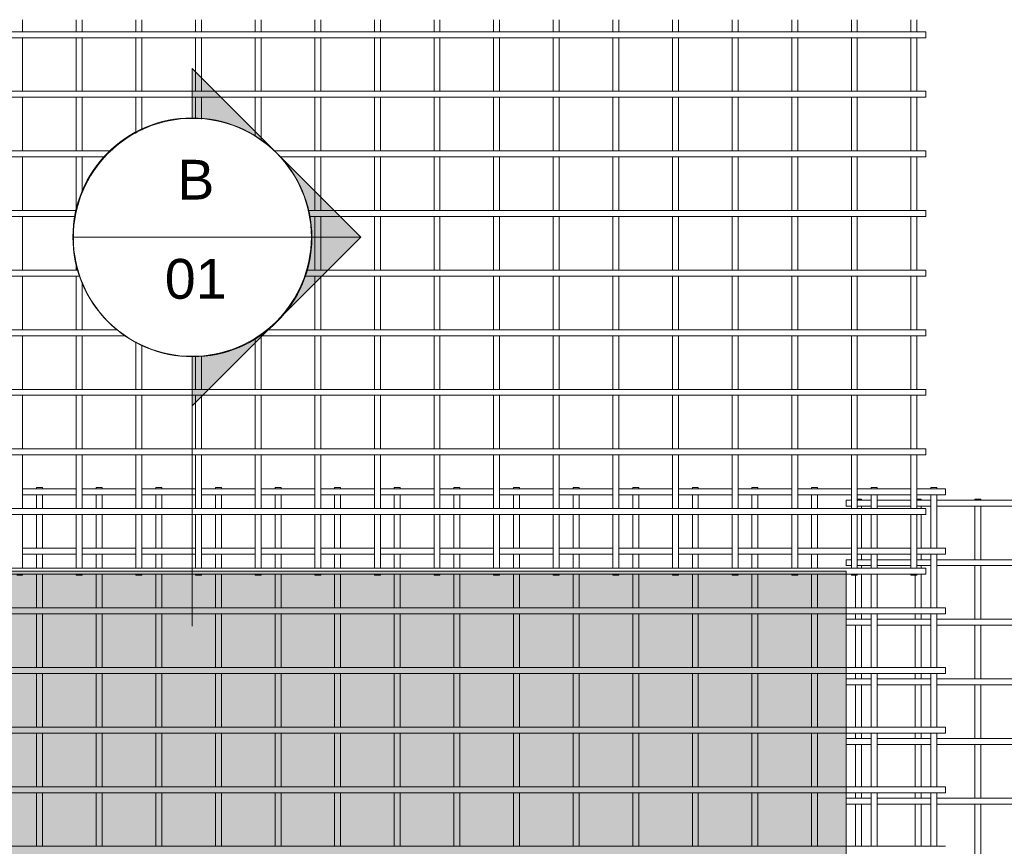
# Model space of a CAD drawing. Header units: millimetres. Extents: x -1089 to 8233, y -667 to 3349.
# Tile 4 of 5: x 3207 to 5684, y 1269 to 3349. Entities that reach past the tile are written whole.
import ezdxf

# ---------------------------------------------------------------- set-up
doc = ezdxf.new("R2010")
doc.units = ezdxf.units.MM
for name, color, linetype, lineweight in [('A-DETL-GENF', 92, 'Continuous', 18), ('A-DETL-THIN', 151, 'Continuous', 18), ('A-GENM', 13, 'Continuous', 18), ('G-ANNO-SYMB', 111, 'Continuous', 9)]:
    doc.layers.add(name, color=color, linetype=linetype, lineweight=lineweight)
doc.styles.add('Arial', font='arial.ttf', dxfattribs={"height": 100})

# ---------------------------------------------------------------- blocks, each defined once
blk = doc.blocks.new('United Steel 661 Large Mesh - United Steel 661 Large Mesh-275914-Level 1')
at = {"layer": 'A-GENM'}
for p, q in [((-2287.1, 0), (-2287.1, -2.8)), ((-2272.1, 0), (-2287.1, 0)), ((-2272.1, -2.8), (-2272.1, 0)), ((-2137.1, 0), (-2137.1, -2.8)), ((-2122.1, 0), (-2137.1, 0)), ((-2122.1, -2.8), (-2122.1, 0)), ((-1987.1, 0), (-1987.1, -2.8)), ((-1972.1, 0), (-1987.1, 0)), ((-1972.1, -2.8), (-1972.1, 0)), ((-1837.1, 0), (-1837.1, -2.8)), ((-1822.1, 0), (-1837.1, 0)), ((-1822.1, -2.8), (-1822.1, 0)), ((-1687.1, 0), (-1687.1, -2.8)), ((-1672.1, 0), (-1687.1, 0)), ((-1672.1, -2.8), (-1672.1, 0)), ((-1537.2, 0), (-1537.2, -2.8)), ((-1522.2, 0), (-1537.2, 0)), ((-1522.2, -2.8), (-1522.2, 0)), ((-1387.2, 0), (-1387.2, -2.8)), ((-1372.2, 0), (-1387.2, 0)), ((-1372.2, -2.8), (-1372.2, 0)), ((-1237.2, 0), (-1237.2, -2.8)), ((-1222.2, 0), (-1237.2, 0)), ((-1222.2, -2.8), (-1222.2, 0)), ((-1087.2, 0), (-1087.2, -2.8)), ((-1072.2, 0), (-1087.2, 0)), ((-1072.2, -2.8), (-1072.2, 0)), ((-937.2, 0), (-937.2, -2.8)), ((-922.2, 0), (-937.2, 0)), ((-922.2, -2.8), (-922.2, 0)), ((-787.3, 0), (-787.3, -2.8)), ((-772.3, 0), (-787.3, 0)), ((-772.3, -2.8), (-772.3, 0)), ((-637.3, 0), (-637.3, -2.8)), ((-622.3, 0), (-637.3, 0)), ((-622.3, -2.8), (-622.3, 0)), ((-487.3, 0), (-487.3, -2.8)), ((-472.3, 0), (-487.3, 0)), ((-472.3, -2.8), (-472.3, 0)), ((-337.3, 0), (-337.3, -2.8)), ((-322.3, 0), (-337.3, 0)), ((-322.3, -2.8), (-322.3, 0)), ((-187.3, 0), (-187.3, -2.8)), ((-172.3, 0), (-187.3, 0)), ((-172.3, -2.8), (-172.3, 0)), ((-37.3, 0), (-37.3, -2.8)), ((-22.3, 0), (-37.3, 0)), ((-22.3, -2.8), (-22.3, 0)), ((-2187.1, -2.8), (-2322.1, -2.8)), ((-2322.1, -17.8), (-2187.1, -17.8)), ((-2287.1, -17.8), (-2287.1, -52.6)), ((-2272.1, -52.6), (-2272.1, -17.8)), ((-2037.1, -2.8), (-2172.1, -2.8)), ((-2172.1, -17.8), (-2037.1, -17.8)), ((-2137.1, -17.8), (-2137.1, -52.6)), ((-2122.1, -52.6), (-2122.1, -17.8)), ((-1887.1, -2.8), (-2022.1, -2.8)), ((-2022.1, -17.8), (-1887.1, -17.8)), ((-1987.1, -17.8), (-1987.1, -52.6)), ((-1972.1, -52.6), (-1972.1, -17.8)), ((-1737.1, -2.8), (-1872.1, -2.8)), ((-1872.1, -17.8), (-1737.1, -17.8)), ((-1837.1, -17.8), (-1837.1, -52.6)), ((-1822.1, -52.6), (-1822.1, -17.8)), ((-1587.2, -2.8), (-1722.1, -2.8)), ((-1722.1, -17.8), (-1587.2, -17.8)), ((-1687.1, -17.8), (-1687.1, -52.6)), ((-1672.1, -52.6), (-1672.1, -17.8)), ((-1437.2, -2.8), (-1572.2, -2.8)), ((-1572.2, -17.8), (-1437.2, -17.8)), ((-1537.2, -17.8), (-1537.2, -52.6)), ((-1522.2, -52.6), (-1522.2, -17.8)), ((-1287.2, -2.8), (-1422.2, -2.8)), ((-1422.2, -17.8), (-1287.2, -17.8)), ((-1387.2, -17.8), (-1387.2, -52.6)), ((-1372.2, -52.6), (-1372.2, -17.8)), ((-1137.2, -2.8), (-1272.2, -2.8)), ((-1272.2, -17.8), (-1137.2, -17.8)), ((-1237.2, -17.8), (-1237.2, -52.6)), ((-1222.2, -52.6), (-1222.2, -17.8)), ((-987.2, -2.8), (-1122.2, -2.8)), ((-1122.2, -17.8), (-987.2, -17.8)), ((-1087.2, -17.8), (-1087.2, -52.6)), ((-1072.2, -52.6), (-1072.2, -17.8)), ((-837.3, -2.8), (-972.2, -2.8)), ((-972.2, -17.8), (-837.3, -17.8)), ((-937.2, -17.8), (-937.2, -52.6)), ((-922.2, -52.6), (-922.2, -17.8)), ((-687.3, -2.8), (-822.3, -2.8)), ((-822.3, -17.8), (-687.3, -17.8)), ((-787.3, -17.8), (-787.3, -52.6)), ((-772.3, -52.6), (-772.3, -17.8)), ((-537.3, -2.8), (-672.3, -2.8)), ((-672.3, -17.8), (-537.3, -17.8)), ((-637.3, -17.8), (-637.3, -52.6)), ((-622.3, -52.6), (-622.3, -17.8)), ((-387.3, -2.8), (-522.3, -2.8)), ((-522.3, -17.8), (-387.3, -17.8)), ((-487.3, -17.8), (-487.3, -52.6)), ((-472.3, -52.6), (-472.3, -17.8)), ((-237.3, -2.8), (-372.3, -2.8)), ((-372.3, -17.8), (-237.3, -17.8)), ((-337.3, -17.8), (-337.3, -52.6)), ((-322.3, -52.6), (-322.3, -17.8)), ((-87.3, -2.8), (-222.3, -2.8)), ((-222.3, -17.8), (-87.3, -17.8)), ((-187.3, -17.8), (-187.3, -52.6)), ((-172.3, -52.6), (-172.3, -17.8)), ((0, -2.8), (-72.3, -2.8)), ((-72.3, -17.8), (0, -17.8)), ((-37.3, -17.8), (-37.3, -152.7)), ((-22.3, -152.7), (-22.3, -17.8)), ((0, -17.8), (0, -2.8)), ((-2287.1, -67.6), (-2287.1, -152.7)), ((-2272.1, -152.7), (-2272.1, -67.6)), ((-2137.1, -67.6), (-2137.1, -152.7)), ((-2122.1, -152.7), (-2122.1, -67.6)), ((-1987.1, -67.6), (-1987.1, -152.7)), ((-1972.1, -152.7), (-1972.1, -67.6)), ((-1837.1, -67.6), (-1837.1, -152.7)), ((-1822.1, -152.7), (-1822.1, -67.6)), ((-1687.1, -67.6), (-1687.1, -152.7)), ((-1672.1, -152.7), (-1672.1, -67.6)), ((-1537.2, -67.6), (-1537.2, -152.7)), ((-1522.2, -152.7), (-1522.2, -67.6)), ((-1387.2, -67.6), (-1387.2, -152.7)), ((-1372.2, -152.7), (-1372.2, -67.6)), ((-1237.2, -67.6), (-1237.2, -152.7)), ((-1222.2, -152.7), (-1222.2, -67.6)), ((-1087.2, -67.6), (-1087.2, -152.7)), ((-1072.2, -152.7), (-1072.2, -67.6)), ((-937.2, -67.6), (-937.2, -152.7)), ((-922.2, -152.7), (-922.2, -67.6)), ((-787.3, -67.6), (-787.3, -152.7)), ((-772.3, -152.7), (-772.3, -67.6)), ((-637.3, -67.6), (-637.3, -152.7)), ((-622.3, -152.7), (-622.3, -67.6)), ((-487.3, -67.6), (-487.3, -152.7)), ((-472.3, -152.7), (-472.3, -67.6)), ((-337.3, -67.6), (-337.3, -152.7)), ((-322.3, -152.7), (-322.3, -67.6)), ((-187.3, -67.6), (-187.3, -152.7)), ((-172.3, -152.7), (-172.3, -67.6)), ((-2187.1, -152.7), (-2322.1, -152.7)), ((-2322.1, -167.7), (-2187.1, -167.7)), ((-2287.1, -167.7), (-2287.1, -202.6)), ((-2272.1, -202.6), (-2272.1, -167.7)), ((-2037.1, -152.7), (-2172.1, -152.7)), ((-2172.1, -167.7), (-2037.1, -167.7)), ((-2137.1, -167.7), (-2137.1, -202.6)), ((-2122.1, -202.6), (-2122.1, -167.7)), ((-1887.1, -152.7), (-2022.1, -152.7)), ((-2022.1, -167.7), (-1887.1, -167.7)), ((-1987.1, -167.7), (-1987.1, -202.6)), ((-1972.1, -202.6), (-1972.1, -167.7)), ((-1737.1, -152.7), (-1872.1, -152.7)), ((-1872.1, -167.7), (-1737.1, -167.7)), ((-1837.1, -167.7), (-1837.1, -202.6)), ((-1822.1, -202.6), (-1822.1, -167.7)), ((-1587.2, -152.7), (-1722.1, -152.7)), ((-1722.1, -167.7), (-1587.2, -167.7)), ((-1687.1, -167.7), (-1687.1, -202.6)), ((-1672.1, -202.6), (-1672.1, -167.7)), ((-1437.2, -152.7), (-1572.2, -152.7)), ((-1572.2, -167.7), (-1437.2, -167.7)), ((-1537.2, -167.7), (-1537.2, -202.6)), ((-1522.2, -202.6), (-1522.2, -167.7)), ((-1287.2, -152.7), (-1422.2, -152.7)), ((-1422.2, -167.7), (-1287.2, -167.7)), ((-1387.2, -167.7), (-1387.2, -202.6)), ((-1372.2, -202.6), (-1372.2, -167.7)), ((-1137.2, -152.7), (-1272.2, -152.7)), ((-1272.2, -167.7), (-1137.2, -167.7)), ((-1237.2, -167.7), (-1237.2, -202.6)), ((-1222.2, -202.6), (-1222.2, -167.7)), ((-987.2, -152.7), (-1122.2, -152.7)), ((-1122.2, -167.7), (-987.2, -167.7)), ((-1087.2, -167.7), (-1087.2, -202.6)), ((-1072.2, -202.6), (-1072.2, -167.7)), ((-837.3, -152.7), (-972.2, -152.7)), ((-972.2, -167.7), (-837.3, -167.7)), ((-937.2, -167.7), (-937.2, -202.6)), ((-922.2, -202.6), (-922.2, -167.7)), ((-687.3, -152.7), (-822.3, -152.7)), ((-822.3, -167.7), (-687.3, -167.7)), ((-787.3, -167.7), (-787.3, -202.6)), ((-772.3, -202.6), (-772.3, -167.7)), ((-537.3, -152.7), (-672.3, -152.7)), ((-672.3, -167.7), (-537.3, -167.7)), ((-637.3, -167.7), (-637.3, -202.6)), ((-622.3, -202.6), (-622.3, -167.7)), ((-387.3, -152.7), (-522.3, -152.7)), ((-522.3, -167.7), (-387.3, -167.7)), ((-487.3, -167.7), (-487.3, -202.6)), ((-472.3, -202.6), (-472.3, -167.7)), ((-237.3, -152.7), (-372.3, -152.7)), ((-372.3, -167.7), (-237.3, -167.7)), ((-337.3, -167.7), (-337.3, -202.6)), ((-322.3, -202.6), (-322.3, -167.7)), ((-87.3, -152.7), (-222.3, -152.7)), ((-222.3, -167.7), (-87.3, -167.7)), ((-187.3, -167.7), (-187.3, -202.6)), ((-172.3, -202.6), (-172.3, -167.7)), ((0, -152.7), (-72.3, -152.7)), ((-72.3, -167.7), (0, -167.7)), ((-37.3, -167.7), (-37.3, -302.7)), ((-22.3, -302.7), (-22.3, -167.7)), ((0, -167.7), (0, -152.7)), ((-2287.1, -217.6), (-2287.1, -302.7)), ((-2272.1, -302.7), (-2272.1, -217.6)), ((-2137.1, -217.6), (-2137.1, -302.7)), ((-2122.1, -302.7), (-2122.1, -217.6)), ((-1987.1, -217.6), (-1987.1, -302.7)), ((-1972.1, -302.7), (-1972.1, -217.6)), ((-1837.1, -217.6), (-1837.1, -302.7)), ((-1822.1, -302.7), (-1822.1, -217.6)), ((-1687.1, -217.6), (-1687.1, -302.7)), ((-1672.1, -302.7), (-1672.1, -217.6)), ((-1537.2, -217.6), (-1537.2, -302.7)), ((-1522.2, -302.7), (-1522.2, -217.6)), ((-1387.2, -217.6), (-1387.2, -302.7)), ((-1372.2, -302.7), (-1372.2, -217.6)), ((-1237.2, -217.6), (-1237.2, -302.7)), ((-1222.2, -302.7), (-1222.2, -217.6)), ((-1087.2, -217.6), (-1087.2, -302.7)), ((-1072.2, -302.7), (-1072.2, -217.6)), ((-937.2, -217.6), (-937.2, -302.7)), ((-922.2, -302.7), (-922.2, -217.6)), ((-787.3, -217.6), (-787.3, -302.7)), ((-772.3, -302.7), (-772.3, -217.6)), ((-637.3, -217.6), (-637.3, -302.7)), ((-622.3, -302.7), (-622.3, -217.6)), ((-487.3, -217.6), (-487.3, -302.7)), ((-472.3, -302.7), (-472.3, -217.6)), ((-337.3, -217.6), (-337.3, -302.7)), ((-322.3, -302.7), (-322.3, -217.6)), ((-187.3, -217.6), (-187.3, -302.7)), ((-172.3, -302.7), (-172.3, -217.6)), ((-250.1, -302.7), (-6060, -302.7)), ((-6060, -317.7), (-250.1, -317.7)), ((-2287.1, -317.7), (-2287.1, -452.7)), ((-2272.1, -452.7), (-2272.1, -317.7)), ((-2137.1, -317.7), (-2137.1, -452.7)), ((-2122.1, -452.7), (-2122.1, -317.7)), ((-1987.1, -317.7), (-1987.1, -452.7)), ((-1972.1, -452.7), (-1972.1, -317.7)), ((-1837.1, -317.7), (-1837.1, -452.7)), ((-1822.1, -452.7), (-1822.1, -317.7)), ((-1687.1, -317.7), (-1687.1, -452.7)), ((-1672.1, -452.7), (-1672.1, -317.7)), ((-1537.2, -317.7), (-1537.2, -452.7)), ((-1522.2, -452.7), (-1522.2, -317.7)), ((-1387.2, -317.7), (-1387.2, -452.7)), ((-1372.2, -452.7), (-1372.2, -317.7)), ((-1237.2, -317.7), (-1237.2, -452.7)), ((-1222.2, -452.7), (-1222.2, -317.7)), ((-1087.2, -317.7), (-1087.2, -452.7)), ((-1072.2, -452.7), (-1072.2, -317.7)), ((-937.2, -317.7), (-937.2, -452.7)), ((-922.2, -452.7), (-922.2, -317.7)), ((-787.3, -317.7), (-787.3, -452.7)), ((-772.3, -452.7), (-772.3, -317.7)), ((-637.3, -317.7), (-637.3, -452.7)), ((-622.3, -452.7), (-622.3, -317.7)), ((-487.3, -317.7), (-487.3, -452.7)), ((-472.3, -452.7), (-472.3, -317.7)), ((-337.3, -317.7), (-337.3, -452.7)), ((-322.3, -452.7), (-322.3, -317.7)), ((0, -302.7), (-250.1, -302.7)), ((-250.1, -317.7), (0, -317.7)), ((-187.3, -317.7), (-187.3, -452.7)), ((-172.3, -452.7), (-172.3, -317.7)), ((-37.3, -317.7), (-37.3, -452.7)), ((-22.3, -452.7), (-22.3, -317.7)), ((0, -317.7), (0, -302.7)), ((-250.1, -452.7), (-6060, -452.7)), ((-6060, -467.7), (-250.1, -467.7)), ((-2287.1, -467.7), (-2287.1, -602.7)), ((-2272.1, -602.7), (-2272.1, -467.7)), ((-2137.1, -467.7), (-2137.1, -602.7)), ((-2122.1, -602.7), (-2122.1, -467.7)), ((-1987.1, -467.7), (-1987.1, -602.7)), ((-1972.1, -602.7), (-1972.1, -467.7)), ((-1837.1, -467.7), (-1837.1, -602.7)), ((-1822.1, -602.7), (-1822.1, -467.7)), ((-1687.1, -467.7), (-1687.1, -602.7)), ((-1672.1, -602.7), (-1672.1, -467.7)), ((-1537.2, -467.7), (-1537.2, -602.7)), ((-1522.2, -602.7), (-1522.2, -467.7)), ((-1387.2, -467.7), (-1387.2, -602.7)), ((-1372.2, -602.7), (-1372.2, -467.7)), ((-1237.2, -467.7), (-1237.2, -602.7)), ((-1222.2, -602.7), (-1222.2, -467.7)), ((-1087.2, -467.7), (-1087.2, -602.7)), ((-1072.2, -602.7), (-1072.2, -467.7)), ((-937.2, -467.7), (-937.2, -602.7)), ((-922.2, -602.7), (-922.2, -467.7)), ((-787.3, -467.7), (-787.3, -602.7)), ((-772.3, -602.7), (-772.3, -467.7)), ((-637.3, -467.7), (-637.3, -602.7)), ((-622.3, -602.7), (-622.3, -467.7)), ((-487.3, -467.7), (-487.3, -602.7)), ((-472.3, -602.7), (-472.3, -467.7)), ((-337.3, -467.7), (-337.3, -602.7)), ((-322.3, -602.7), (-322.3, -467.7)), ((0, -452.7), (-250.1, -452.7)), ((-250.1, -467.7), (0, -467.7)), ((-187.3, -467.7), (-187.3, -602.7)), ((-172.3, -602.7), (-172.3, -467.7)), ((-37.3, -467.7), (-37.3, -602.7)), ((-22.3, -602.7), (-22.3, -467.7)), ((0, -467.7), (0, -452.7)), ((-250.1, -602.7), (-6060, -602.7)), ((-6060, -617.7), (-250.1, -617.7)), ((-2287.1, -617.7), (-2287.1, -752.7)), ((-2272.1, -752.7), (-2272.1, -617.7)), ((-2137.1, -617.7), (-2137.1, -752.7)), ((-2122.1, -752.7), (-2122.1, -617.7)), ((-1987.1, -617.7), (-1987.1, -752.7)), ((-1972.1, -752.7), (-1972.1, -617.7)), ((-1837.1, -617.7), (-1837.1, -752.7)), ((-1822.1, -752.7), (-1822.1, -617.7)), ((-1687.1, -617.7), (-1687.1, -752.7)), ((-1672.1, -752.7), (-1672.1, -617.7)), ((-1537.2, -617.7), (-1537.2, -752.7)), ((-1522.2, -752.7), (-1522.2, -617.7)), ((-1387.2, -617.7), (-1387.2, -752.7)), ((-1372.2, -752.7), (-1372.2, -617.7)), ((-1237.2, -617.7), (-1237.2, -752.7)), ((-1222.2, -752.7), (-1222.2, -617.7)), ((-1087.2, -617.7), (-1087.2, -752.7)), ((-1072.2, -752.7), (-1072.2, -617.7)), ((-937.2, -617.7), (-937.2, -752.7)), ((-922.2, -752.7), (-922.2, -617.7)), ((-787.3, -617.7), (-787.3, -752.7)), ((-772.3, -752.7), (-772.3, -617.7)), ((-637.3, -617.7), (-637.3, -752.7)), ((-622.3, -752.7), (-622.3, -617.7)), ((-487.3, -617.7), (-487.3, -752.7)), ((-472.3, -752.7), (-472.3, -617.7)), ((-337.3, -617.7), (-337.3, -752.7)), ((-322.3, -752.7), (-322.3, -617.7)), ((0, -602.7), (-250.1, -602.7)), ((-250.1, -617.7), (0, -617.7)), ((-187.3, -617.7), (-187.3, -752.7)), ((-172.3, -752.7), (-172.3, -617.7)), ((-37.3, -617.7), (-37.3, -752.7)), ((-22.3, -752.7), (-22.3, -617.7)), ((0, -617.7), (0, -602.7)), ((-250.1, -752.7), (-6060, -752.7)), ((-6060, -767.7), (-250.1, -767.7)), ((-2287.1, -767.7), (-2287.1, -902.7)), ((-2272.1, -902.7), (-2272.1, -767.7)), ((-2137.1, -767.7), (-2137.1, -902.7)), ((-2122.1, -902.7), (-2122.1, -767.7)), ((-1987.1, -767.7), (-1987.1, -902.7)), ((-1972.1, -902.7), (-1972.1, -767.7)), ((-1837.1, -767.7), (-1837.1, -902.7)), ((-1822.1, -902.7), (-1822.1, -767.7)), ((-1687.1, -767.7), (-1687.1, -902.7)), ((-1672.1, -902.7), (-1672.1, -767.7)), ((-1537.2, -767.7), (-1537.2, -902.7)), ((-1522.2, -902.7), (-1522.2, -767.7)), ((-1387.2, -767.7), (-1387.2, -902.7)), ((-1372.2, -902.7), (-1372.2, -767.7)), ((-1237.2, -767.7), (-1237.2, -902.7)), ((-1222.2, -902.7), (-1222.2, -767.7)), ((-1087.2, -767.7), (-1087.2, -902.7)), ((-1072.2, -902.7), (-1072.2, -767.7)), ((-937.2, -767.7), (-937.2, -902.7)), ((-922.2, -902.7), (-922.2, -767.7)), ((-787.3, -767.7), (-787.3, -902.7)), ((-772.3, -902.7), (-772.3, -767.7)), ((-637.3, -767.7), (-637.3, -902.7)), ((-622.3, -902.7), (-622.3, -767.7)), ((-487.3, -767.7), (-487.3, -902.7)), ((-472.3, -902.7), (-472.3, -767.7)), ((-337.3, -767.7), (-337.3, -902.7)), ((-322.3, -902.7), (-322.3, -767.7)), ((0, -752.7), (-250.1, -752.7)), ((-250.1, -767.7), (0, -767.7)), ((-187.3, -767.7), (-187.3, -902.7)), ((-172.3, -902.7), (-172.3, -767.7)), ((-37.3, -767.7), (-37.3, -902.7)), ((-22.3, -902.7), (-22.3, -767.7)), ((0, -767.7), (0, -752.7)), ((-250.1, -902.7), (-6060, -902.7)), ((0, -902.7), (-250.1, -902.7))]:
    blk.add_line(p, q, dxfattribs=at)
blk = doc.blocks.new('United Steel 661 Large Mesh - United Steel 661 Large Mesh-V1-Level 1')
at = {"layer": 'A-GENM'}
for p, q in [((-2272.1, -1052.7), (-2272.1, -1022.4)), ((-2137.1, -1022.4), (-2137.1, -1052.7)), ((-2122.1, -1052.7), (-2122.1, -1022.4)), ((-1987.1, -1022.4), (-1987.1, -1052.7)), ((-1972.1, -1052.7), (-1972.1, -1022.4)), ((-1837.1, -1022.4), (-1837.1, -1052.7)), ((-1822.1, -1052.7), (-1822.1, -1022.4)), ((-1687.1, -1022.4), (-1687.1, -1052.7)), ((-1672.1, -1052.7), (-1672.1, -1022.4)), ((-1537.2, -1022.4), (-1537.2, -1052.7)), ((-1522.2, -1052.7), (-1522.2, -1022.4)), ((-1387.2, -1022.4), (-1387.2, -1052.7)), ((-1372.2, -1052.7), (-1372.2, -1022.4)), ((-1237.2, -1022.4), (-1237.2, -1052.7)), ((-1222.2, -1052.7), (-1222.2, -1022.4)), ((-1087.2, -1022.4), (-1087.2, -1052.7)), ((-1072.2, -1052.7), (-1072.2, -1022.4)), ((-937.2, -1022.4), (-937.2, -1052.7)), ((-922.2, -1052.7), (-922.2, -1022.4)), ((-787.3, -1022.4), (-787.3, -1052.7)), ((-772.3, -1052.7), (-772.3, -1022.4)), ((-637.3, -1022.4), (-637.3, -1052.7)), ((-622.3, -1052.7), (-622.3, -1022.4)), ((-487.3, -1022.4), (-487.3, -1052.7)), ((-472.3, -1052.7), (-472.3, -1022.4)), ((-337.3, -1022.4), (-337.3, -1052.7)), ((-322.3, -1052.7), (-322.3, -1022.4)), ((-187.3, -1022.4), (-187.3, -1052.7)), ((-172.3, -1052.7), (-172.3, -1022.4)), ((-37.3, -1022.4), (-37.3, -1052.7)), ((-22.3, -1052.7), (-22.3, -1022.4)), ((0, -1052.7), (-6060, -1052.7)), ((0, -1067.7), (0, -1052.7)), ((-6060, -1067.7), (0, -1067.7)), ((-2272.1, -1202.6), (-2272.1, -1067.7)), ((-2137.1, -1067.7), (-2137.1, -1202.6)), ((-2122.1, -1202.6), (-2122.1, -1067.7)), ((-1987.1, -1067.7), (-1987.1, -1202.6)), ((-1972.1, -1202.6), (-1972.1, -1067.7)), ((-1837.1, -1067.7), (-1837.1, -1202.6)), ((-1822.1, -1202.6), (-1822.1, -1067.7)), ((-1687.1, -1067.7), (-1687.1, -1202.6)), ((-1672.1, -1202.6), (-1672.1, -1067.7)), ((-1537.2, -1067.7), (-1537.2, -1202.6)), ((-1522.2, -1202.6), (-1522.2, -1067.7)), ((-1387.2, -1067.7), (-1387.2, -1202.6)), ((-1372.2, -1202.6), (-1372.2, -1067.7)), ((-1237.2, -1067.7), (-1237.2, -1202.6)), ((-1222.2, -1202.6), (-1222.2, -1067.7)), ((-1087.2, -1067.7), (-1087.2, -1202.6)), ((-1072.2, -1202.6), (-1072.2, -1067.7)), ((-937.2, -1067.7), (-937.2, -1202.6)), ((-922.2, -1202.6), (-922.2, -1067.7)), ((-787.3, -1067.7), (-787.3, -1202.6)), ((-772.3, -1202.6), (-772.3, -1067.7)), ((-637.3, -1067.7), (-637.3, -1202.6)), ((-622.3, -1202.6), (-622.3, -1067.7)), ((-487.3, -1067.7), (-487.3, -1202.6)), ((-472.3, -1202.6), (-472.3, -1067.7)), ((-337.3, -1067.7), (-337.3, -1202.6)), ((-322.3, -1202.6), (-322.3, -1067.7)), ((-187.3, -1067.7), (-187.3, -1202.6)), ((-172.3, -1202.6), (-172.3, -1067.7)), ((-37.3, -1067.7), (-37.3, -1202.6)), ((-22.3, -1202.6), (-22.3, -1067.7)), ((0, -1202.6), (-6060, -1202.6)), ((0, -1217.6), (0, -1202.6)), ((-6060, -1217.6), (0, -1217.6)), ((-2272.1, -1352.6), (-2272.1, -1217.6)), ((-2137.1, -1217.6), (-2137.1, -1352.6)), ((-2122.1, -1352.6), (-2122.1, -1217.6)), ((-1987.1, -1217.6), (-1987.1, -1308.4)), ((-1972.1, -1300.4), (-1972.1, -1217.6)), ((-1837.1, -1218.1), (-1837.1, -1271.5)), ((-1822.1, -1273), (-1822.1, -1218.1)), ((-1687.1, -1217.6), (-1687.1, -1316.4)), ((-1672.1, -1326.1), (-1672.1, -1217.6)), ((-1537.2, -1217.6), (-1537.2, -1352.6)), ((-1522.2, -1352.6), (-1522.2, -1217.6)), ((-1387.2, -1217.6), (-1387.2, -1352.6)), ((-1372.2, -1352.6), (-1372.2, -1217.6)), ((-1237.2, -1217.6), (-1237.2, -1352.6)), ((-1222.2, -1352.6), (-1222.2, -1217.6)), ((-1087.2, -1217.6), (-1087.2, -1352.6)), ((-1072.2, -1352.6), (-1072.2, -1217.6)), ((-937.2, -1217.6), (-937.2, -1352.6)), ((-922.2, -1352.6), (-922.2, -1217.6)), ((-787.3, -1217.6), (-787.3, -1352.6)), ((-772.3, -1352.6), (-772.3, -1217.6)), ((-637.3, -1217.6), (-637.3, -1352.6)), ((-622.3, -1352.6), (-622.3, -1217.6)), ((-487.3, -1217.6), (-487.3, -1352.6)), ((-472.3, -1352.6), (-472.3, -1217.6)), ((-337.3, -1217.6), (-337.3, -1352.6)), ((-322.3, -1352.6), (-322.3, -1217.6)), ((-187.3, -1217.6), (-187.3, -1352.6)), ((-172.3, -1352.6), (-172.3, -1217.6)), ((-37.3, -1217.6), (-37.3, -1352.6)), ((-22.3, -1352.6), (-22.3, -1217.6)), ((-2049.4, -1352.6), (-6060, -1352.6)), ((0, -1352.6), (-1639.8, -1352.6)), ((0, -1367.6), (0, -1352.6)), ((-6060, -1367.6), (-2064.1, -1367.6)), ((-2272.1, -1502.6), (-2272.1, -1367.6)), ((-2137.1, -1367.6), (-2137.1, -1502.6)), ((-2122.1, -1457.1), (-2122.1, -1367.6)), ((-1625.1, -1367.6), (0, -1367.6)), ((-1537.2, -1367.6), (-1537.2, -1502.6)), ((-1522.2, -1502.6), (-1522.2, -1367.6)), ((-1387.2, -1367.6), (-1387.2, -1502.6)), ((-1372.2, -1502.6), (-1372.2, -1367.6)), ((-1237.2, -1367.6), (-1237.2, -1502.6)), ((-1222.2, -1502.6), (-1222.2, -1367.6)), ((-1087.2, -1367.6), (-1087.2, -1502.6)), ((-1072.2, -1502.6), (-1072.2, -1367.6)), ((-937.2, -1367.6), (-937.2, -1502.6)), ((-922.2, -1502.6), (-922.2, -1367.6)), ((-787.3, -1367.6), (-787.3, -1502.6)), ((-772.3, -1502.6), (-772.3, -1367.6)), ((-637.3, -1367.6), (-637.3, -1502.6)), ((-622.3, -1502.6), (-622.3, -1367.6)), ((-487.3, -1367.6), (-487.3, -1502.6)), ((-472.3, -1502.6), (-472.3, -1367.6)), ((-337.3, -1367.6), (-337.3, -1502.6)), ((-322.3, -1502.6), (-322.3, -1367.6)), ((-187.3, -1367.6), (-187.3, -1502.6)), ((-172.3, -1502.6), (-172.3, -1367.6)), ((-37.3, -1367.6), (-37.3, -1502.6)), ((-22.3, -1502.6), (-22.3, -1367.6)), ((-2135.9, -1502.6), (-6060, -1502.6)), ((0, -1502.6), (-1553.3, -1502.6)), ((0, -1517.6), (0, -1502.6)), ((-6060, -1517.6), (-2139.4, -1517.6)), ((-2272.1, -1652.6), (-2272.1, -1517.6)), ((-1549.8, -1517.6), (0, -1517.6)), ((-1537.2, -1517.6), (-1537.2, -1652.6)), ((-1522.2, -1652.6), (-1522.2, -1517.6)), ((-1387.2, -1517.6), (-1387.2, -1652.6)), ((-1372.2, -1652.6), (-1372.2, -1517.6)), ((-1237.2, -1517.6), (-1237.2, -1652.6)), ((-1222.2, -1652.6), (-1222.2, -1517.6)), ((-1087.2, -1517.6), (-1087.2, -1652.6)), ((-1072.2, -1652.6), (-1072.2, -1517.6)), ((-937.2, -1517.6), (-937.2, -1652.6)), ((-922.2, -1652.6), (-922.2, -1517.6)), ((-787.3, -1517.6), (-787.3, -1652.6)), ((-772.3, -1652.6), (-772.3, -1517.6)), ((-637.3, -1517.6), (-637.3, -1652.6)), ((-622.3, -1652.6), (-622.3, -1517.6)), ((-487.3, -1517.6), (-487.3, -1652.6)), ((-472.3, -1652.6), (-472.3, -1517.6)), ((-337.3, -1517.6), (-337.3, -1652.6)), ((-322.3, -1652.6), (-322.3, -1517.6)), ((-187.3, -1517.6), (-187.3, -1652.6)), ((-172.3, -1652.6), (-172.3, -1517.6)), ((-37.3, -1517.6), (-37.3, -1652.6)), ((-22.3, -1652.6), (-22.3, -1517.6)), ((-2131.8, -1652.6), (-6060, -1652.6)), ((-2137.1, -1635), (-2137.1, -1652.6)), ((0, -1652.6), (-1557.4, -1652.6)), ((0, -1667.6), (0, -1652.6)), ((-6060, -1667.6), (-2127.2, -1667.6)), ((-2272.1, -1802.6), (-2272.1, -1667.6)), ((-2137.1, -1667.6), (-2137.1, -1802.6)), ((-1562, -1667.6), (0, -1667.6)), ((-1537.2, -1667.6), (-1537.2, -1802.6)), ((-1522.2, -1802.6), (-1522.2, -1667.6)), ((-1387.2, -1667.6), (-1387.2, -1802.6)), ((-1372.2, -1802.6), (-1372.2, -1667.6)), ((-1237.2, -1667.6), (-1237.2, -1802.6)), ((-1222.2, -1802.6), (-1222.2, -1667.6)), ((-1087.2, -1667.6), (-1087.2, -1802.6)), ((-1072.2, -1802.6), (-1072.2, -1667.6)), ((-937.2, -1667.6), (-937.2, -1802.6)), ((-922.2, -1802.6), (-922.2, -1667.6)), ((-787.3, -1667.6), (-787.3, -1802.6)), ((-772.3, -1802.6), (-772.3, -1667.6)), ((-637.3, -1667.6), (-637.3, -1802.6)), ((-622.3, -1802.6), (-622.3, -1667.6)), ((-487.3, -1667.6), (-487.3, -1802.6)), ((-472.3, -1802.6), (-472.3, -1667.6)), ((-337.3, -1667.6), (-337.3, -1802.6)), ((-322.3, -1802.6), (-322.3, -1667.6)), ((-187.3, -1667.6), (-187.3, -1802.6)), ((-172.3, -1802.6), (-172.3, -1667.6)), ((-37.3, -1667.6), (-37.3, -1802.6)), ((-22.3, -1802.6), (-22.3, -1667.6)), ((-2122.1, -1802.6), (-2122.1, -1684.5)), ((-2032.7, -1802.6), (-6060, -1802.6)), ((0, -1802.6), (-1656.4, -1802.6)), ((0, -1817.6), (0, -1802.6)), ((-6060, -1817.6), (-2014.4, -1817.6)), ((-2272.1, -1952.6), (-2272.1, -1817.6)), ((-2137.1, -1817.6), (-2137.1, -1952.6)), ((-2122.1, -1952.6), (-2122.1, -1817.6)), ((-1687.1, -1825.1), (-1687.1, -1952.6)), ((-1674.7, -1817.6), (0, -1817.6)), ((-1672.1, -1952.6), (-1672.1, -1817.6)), ((-1537.2, -1817.6), (-1537.2, -1952.6)), ((-1522.2, -1952.6), (-1522.2, -1817.6)), ((-1387.2, -1817.6), (-1387.2, -1952.6)), ((-1372.2, -1952.6), (-1372.2, -1817.6)), ((-1237.2, -1817.6), (-1237.2, -1952.6)), ((-1222.2, -1952.6), (-1222.2, -1817.6)), ((-1087.2, -1817.6), (-1087.2, -1952.6)), ((-1072.2, -1952.6), (-1072.2, -1817.6)), ((-937.2, -1817.6), (-937.2, -1952.6)), ((-922.2, -1952.6), (-922.2, -1817.6)), ((-787.3, -1817.6), (-787.3, -1952.6)), ((-772.3, -1952.6), (-772.3, -1817.6)), ((-637.3, -1817.6), (-637.3, -1952.6)), ((-622.3, -1952.6), (-622.3, -1817.6)), ((-487.3, -1817.6), (-487.3, -1952.6)), ((-472.3, -1952.6), (-472.3, -1817.6)), ((-337.3, -1817.6), (-337.3, -1952.6)), ((-322.3, -1952.6), (-322.3, -1817.6)), ((-187.3, -1817.6), (-187.3, -1952.6)), ((-172.3, -1952.6), (-172.3, -1817.6)), ((-37.3, -1817.6), (-37.3, -1952.6)), ((-22.3, -1952.6), (-22.3, -1817.6)), ((-1987.1, -1833.1), (-1987.1, -1952.6)), ((-1972.1, -1952.6), (-1972.1, -1841.1)), ((-1837.1, -1870.5), (-1837.1, -1952.6)), ((-1822.1, -1952.6), (-1822.1, -1868.6)), ((0, -1952.6), (-6060, -1952.6)), ((0, -1967.6), (0, -1952.6)), ((-6060, -1967.6), (0, -1967.6)), ((-2272.1, -2102.6), (-2272.1, -1967.6)), ((-2137.1, -1967.6), (-2137.1, -2102.6)), ((-2122.1, -2102.6), (-2122.1, -1967.6)), ((-1987.1, -1967.6), (-1987.1, -2102.6)), ((-1972.1, -2102.6), (-1972.1, -1967.6)), ((-1837.1, -1967.6), (-1837.1, -2102.6)), ((-1822.1, -2102.6), (-1822.1, -1967.6)), ((-1687.1, -1967.6), (-1687.1, -2102.6)), ((-1672.1, -2102.6), (-1672.1, -1967.6)), ((-1537.2, -1967.6), (-1537.2, -2102.6)), ((-1522.2, -2102.6), (-1522.2, -1967.6)), ((-1387.2, -1967.6), (-1387.2, -2102.6)), ((-1372.2, -2102.6), (-1372.2, -1967.6)), ((-1237.2, -1967.6), (-1237.2, -2102.6)), ((-1222.2, -2102.6), (-1222.2, -1967.6)), ((-1087.2, -1967.6), (-1087.2, -2102.6)), ((-1072.2, -2102.6), (-1072.2, -1967.6)), ((-937.2, -1967.6), (-937.2, -2102.6)), ((-922.2, -2102.6), (-922.2, -1967.6)), ((-787.3, -1967.6), (-787.3, -2102.6)), ((-772.3, -2102.6), (-772.3, -1967.6)), ((-637.3, -1967.6), (-637.3, -2102.6)), ((-622.3, -2102.6), (-622.3, -1967.6)), ((-487.3, -1967.6), (-487.3, -2102.6)), ((-472.3, -2102.6), (-472.3, -1967.6)), ((-337.3, -1967.6), (-337.3, -2102.6)), ((-322.3, -2102.6), (-322.3, -1967.6)), ((-187.3, -1967.6), (-187.3, -2102.6)), ((-172.3, -2102.6), (-172.3, -1967.6)), ((-37.3, -1967.6), (-37.3, -2102.6)), ((-22.3, -2102.6), (-22.3, -1967.6)), ((0, -2102.6), (-6060, -2102.6)), ((0, -2117.6), (0, -2102.6)), ((-6060, -2117.6), (0, -2117.6)), ((-2272.1, -2252.6), (-2272.1, -2117.6)), ((-2137.1, -2117.6), (-2137.1, -2252.6)), ((-2122.1, -2252.6), (-2122.1, -2117.6)), ((-1987.1, -2117.6), (-1987.1, -2252.6)), ((-1972.1, -2252.6), (-1972.1, -2117.6)), ((-1837.1, -2117.6), (-1837.1, -2252.6)), ((-1822.1, -2252.6), (-1822.1, -2117.6)), ((-1687.1, -2117.6), (-1687.1, -2252.6)), ((-1672.1, -2252.6), (-1672.1, -2117.6)), ((-1537.2, -2117.6), (-1537.2, -2252.6)), ((-1522.2, -2252.6), (-1522.2, -2117.6)), ((-1387.2, -2117.6), (-1387.2, -2252.6)), ((-1372.2, -2252.6), (-1372.2, -2117.6)), ((-1237.2, -2117.6), (-1237.2, -2252.6)), ((-1222.2, -2252.6), (-1222.2, -2117.6)), ((-1087.2, -2117.6), (-1087.2, -2252.6)), ((-1072.2, -2252.6), (-1072.2, -2117.6)), ((-937.2, -2117.6), (-937.2, -2252.6)), ((-922.2, -2252.6), (-922.2, -2117.6)), ((-787.3, -2117.6), (-787.3, -2252.6)), ((-772.3, -2252.6), (-772.3, -2117.6)), ((-637.3, -2117.6), (-637.3, -2252.6)), ((-622.3, -2252.6), (-622.3, -2117.6)), ((-487.3, -2117.6), (-487.3, -2252.6)), ((-472.3, -2252.6), (-472.3, -2117.6)), ((-337.3, -2117.6), (-337.3, -2252.6)), ((-322.3, -2252.6), (-322.3, -2117.6)), ((-187.3, -2117.6), (-187.3, -2252.6)), ((-172.3, -2252.6), (-172.3, -2117.6)), ((-37.3, -2117.6), (-37.3, -2252.6)), ((-22.3, -2252.6), (-22.3, -2117.6)), ((0, -2252.6), (-6060, -2252.6)), ((0, -2267.6), (0, -2252.6)), ((-6060, -2267.6), (0, -2267.6)), ((-2272.1, -2402.5), (-2272.1, -2267.6)), ((-2137.1, -2267.6), (-2137.1, -2402.5)), ((-2122.1, -2402.5), (-2122.1, -2267.6)), ((-1987.1, -2267.6), (-1987.1, -2402.5)), ((-1972.1, -2402.5), (-1972.1, -2267.6)), ((-1837.1, -2267.6), (-1837.1, -2402.5)), ((-1822.1, -2402.5), (-1822.1, -2267.6)), ((-1687.1, -2267.6), (-1687.1, -2402.5)), ((-1672.1, -2402.5), (-1672.1, -2267.6)), ((-1537.2, -2267.6), (-1537.2, -2402.5)), ((-1522.2, -2402.5), (-1522.2, -2267.6)), ((-1387.2, -2267.6), (-1387.2, -2402.5)), ((-1372.2, -2402.5), (-1372.2, -2267.6)), ((-1237.2, -2267.6), (-1237.2, -2402.5)), ((-1222.2, -2402.5), (-1222.2, -2267.6)), ((-1087.2, -2267.6), (-1087.2, -2402.5)), ((-1072.2, -2402.5), (-1072.2, -2267.6)), ((-937.2, -2267.6), (-937.2, -2402.5)), ((-922.2, -2402.5), (-922.2, -2267.6)), ((-787.3, -2267.6), (-787.3, -2402.5)), ((-772.3, -2402.5), (-772.3, -2267.6)), ((-637.3, -2267.6), (-637.3, -2402.5)), ((-622.3, -2402.5), (-622.3, -2267.6)), ((-487.3, -2267.6), (-487.3, -2402.5)), ((-472.3, -2402.5), (-472.3, -2267.6)), ((-337.3, -2267.6), (-337.3, -2402.5)), ((-322.3, -2402.5), (-322.3, -2267.6)), ((-187.3, -2267.6), (-187.3, -2402.5)), ((-172.3, -2402.5), (-172.3, -2267.6)), ((-37.3, -2267.6), (-37.3, -2402.5)), ((-22.3, -2402.5), (-22.3, -2267.6)), ((0, -2402.5), (-6060, -2402.5)), ((0, -2417.5), (0, -2402.5)), ((-6010, -2417.5), (-200.1, -2417.5)), ((-2287.1, -2420), (-2272.1, -2420)), ((-2272.1, -2420), (-2272.1, -2417.5)), ((-2137.1, -2417.5), (-2137.1, -2420)), ((-2137.1, -2420), (-2122.1, -2420)), ((-2122.1, -2420), (-2122.1, -2417.5)), ((-1987.1, -2417.5), (-1987.1, -2420)), ((-1987.1, -2420), (-1972.1, -2420)), ((-1972.1, -2420), (-1972.1, -2417.5)), ((-1837.1, -2417.5), (-1837.1, -2420)), ((-1837.1, -2420), (-1822.1, -2420)), ((-1822.1, -2420), (-1822.1, -2417.5)), ((-1687.1, -2417.5), (-1687.1, -2420)), ((-1687.1, -2420), (-1672.1, -2420)), ((-1672.1, -2420), (-1672.1, -2417.5)), ((-1537.2, -2417.5), (-1537.2, -2420)), ((-1537.2, -2420), (-1522.2, -2420)), ((-1522.2, -2420), (-1522.2, -2417.5)), ((-1387.2, -2417.5), (-1387.2, -2420)), ((-1387.2, -2420), (-1372.2, -2420)), ((-1372.2, -2420), (-1372.2, -2417.5)), ((-1237.2, -2417.5), (-1237.2, -2420)), ((-1237.2, -2420), (-1222.2, -2420)), ((-1222.2, -2420), (-1222.2, -2417.5)), ((-1087.2, -2417.5), (-1087.2, -2420)), ((-1087.2, -2420), (-1072.2, -2420)), ((-1072.2, -2420), (-1072.2, -2417.5)), ((-937.2, -2417.5), (-937.2, -2420)), ((-937.2, -2420), (-922.2, -2420)), ((-922.2, -2420), (-922.2, -2417.5)), ((-787.3, -2417.5), (-787.3, -2420)), ((-787.3, -2420), (-772.3, -2420)), ((-772.3, -2420), (-772.3, -2417.5)), ((-637.3, -2417.5), (-637.3, -2420)), ((-637.3, -2420), (-622.3, -2420)), ((-622.3, -2420), (-622.3, -2417.5)), ((-487.3, -2417.5), (-487.3, -2420)), ((-487.3, -2420), (-472.3, -2420)), ((-472.3, -2420), (-472.3, -2417.5)), ((-337.3, -2417.5), (-337.3, -2420)), ((-337.3, -2420), (-322.3, -2420)), ((-322.3, -2420), (-322.3, -2417.5)), ((-200.1, -2417.5), (0, -2417.5)), ((-187.3, -2417.5), (-187.3, -2420)), ((-187.3, -2420), (-172.3, -2420)), ((-172.3, -2420), (-172.3, -2417.5)), ((-37.3, -2417.5), (-37.3, -2420)), ((-37.3, -2420), (-22.3, -2420)), ((-22.3, -2420), (-22.3, -2417.5))]:
    blk.add_line(p, q, dxfattribs=at)
blk = doc.blocks.new('United Steel 661 Large Mesh - United Steel 661 Large Mesh-V2-Level 1')
at = {"layer": 'A-GENM'}
for p, q in [((-6021.6, 0), (-6032.3, 0)), ((-6021.6, -2.8), (-6021.6, 0)), ((-5871.6, 0), (-5882.3, 0)), ((-5871.6, -2.8), (-5871.6, 0)), ((-5736.6, 0), (-5736.6, -2.8)), ((-5721.6, 0), (-5736.6, 0)), ((-5721.6, -2.8), (-5721.6, 0)), ((-6047.2, -2.8), (-6060, -2.8)), ((-6060, -2.8), (-6060, -17.8)), ((-6060, -17.8), (-6047.2, -17.8)), ((-5997.2, -2.8), (-6032.2, -2.8)), ((-6032.2, -17.8), (-5997.2, -17.8)), ((-6021.6, -23.9), (-6021.6, -17.8)), ((-5897.3, -2.8), (-5982.2, -2.8)), ((-5982.2, -17.8), (-5897.3, -17.8)), ((-5847.2, -2.8), (-5882.3, -2.8)), ((-5882.3, -17.8), (-5847.2, -17.8)), ((-5871.6, -23.9), (-5871.6, -17.7)), ((-4332.5, -2.8), (-5832.3, -2.8)), ((-5832.3, -17.8), (-4332.5, -17.8)), ((-5736.6, -17.7), (-5736.6, -152.8)), ((-5721.6, -152.8), (-5721.6, -17.7)), ((-6021.6, -124), (-6021.6, -38.9)), ((-5871.6, -124), (-5871.6, -38.9)), ((-6021.6, -152.7), (-6021.6, -139)), ((-5871.6, -152.7), (-5871.6, -139)), ((-6047.2, -152.7), (-6060, -152.7)), ((-6060, -152.7), (-6060, -167.7)), ((-6060, -167.7), (-6047.2, -167.7)), ((-5997.2, -152.7), (-6032.2, -152.7)), ((-6032.2, -167.7), (-5997.2, -167.7)), ((-6021.6, -173.9), (-6021.6, -167.7)), ((-5897.3, -152.7), (-5982.3, -152.7)), ((-5982.3, -167.7), (-5897.3, -167.7)), ((-5847.2, -152.7), (-5882.3, -152.7)), ((-5882.3, -167.7), (-5847.2, -167.7)), ((-5871.6, -173.9), (-5871.6, -167.7)), ((-4332.5, -152.7), (-5832.3, -152.7)), ((-5832.3, -167.7), (-4332.5, -167.7)), ((-5736.6, -167.7), (-5736.6, -302.7)), ((-5721.6, -302.7), (-5721.6, -167.7)), ((-6036.6, -191.3), (-6036.6, -274)), ((-6021.6, -274), (-6021.6, -188.9)), ((-5886.6, -191.3), (-5886.6, -274)), ((-5871.6, -274), (-5871.6, -188.9)), ((-6036.6, -289), (-6036.6, -302.7)), ((-6021.6, -302.7), (-6021.6, -289)), ((-5886.6, -289), (-5886.6, -302.7)), ((-5871.6, -302.7), (-5871.6, -289)), ((-5997.2, -302.7), (-6060, -302.7)), ((-6060, -302.7), (-6060, -317.7)), ((-6060, -317.7), (-5997.2, -317.7)), ((-6036.6, -317.7), (-6036.6, -424)), ((-6021.6, -424), (-6021.6, -317.7)), ((-5847.2, -302.7), (-5982.3, -302.7)), ((-5982.3, -317.7), (-5847.2, -317.7)), ((-5886.6, -317.7), (-5886.6, -424)), ((-5871.6, -424), (-5871.6, -317.7)), ((-4332.5, -302.7), (-5832.3, -302.7)), ((-5832.3, -317.7), (-4332.5, -317.7)), ((-5736.6, -317.7), (-5736.6, -452.7)), ((-5721.6, -452.7), (-5721.6, -317.7)), ((-6036.6, -439), (-6036.6, -452.7)), ((-6021.6, -452.7), (-6021.6, -439)), ((-5886.6, -439), (-5886.6, -452.7)), ((-5871.6, -452.7), (-5871.6, -439)), ((-5997.2, -452.7), (-6060, -452.7)), ((-6060, -452.7), (-6060, -467.7)), ((-6060, -467.7), (-5997.2, -467.7)), ((-6036.6, -467.7), (-6036.6, -574)), ((-6021.6, -574), (-6021.6, -467.7)), ((-5847.2, -452.7), (-5982.3, -452.7)), ((-5982.3, -467.7), (-5847.2, -467.7)), ((-5886.6, -467.7), (-5886.6, -574)), ((-5871.6, -574), (-5871.6, -467.7)), ((-4332.5, -452.7), (-5832.3, -452.7)), ((-5832.3, -467.7), (-4332.5, -467.7)), ((-5736.6, -467.7), (-5736.6, -602.7)), ((-5721.6, -602.7), (-5721.6, -467.7)), ((-6036.6, -589), (-6036.6, -602.7)), ((-6021.6, -602.7), (-6021.6, -589)), ((-5886.6, -589), (-5886.6, -602.7)), ((-5871.6, -602.7), (-5871.6, -589)), ((-5997.2, -602.7), (-6060, -602.7)), ((-6060, -602.7), (-6060, -617.7)), ((-6060, -617.7), (-5997.2, -617.7)), ((-6036.6, -617.7), (-6036.6, -723.9)), ((-6021.6, -723.9), (-6021.6, -617.7)), ((-5847.2, -602.7), (-5982.3, -602.7)), ((-5982.3, -617.7), (-5847.2, -617.7)), ((-5886.6, -617.7), (-5886.6, -723.9)), ((-5871.6, -723.9), (-5871.6, -617.7)), ((-4332.5, -602.7), (-5832.3, -602.7)), ((-5832.3, -617.7), (-4332.5, -617.7)), ((-5736.6, -617.7), (-5736.6, -752.7)), ((-5721.6, -752.7), (-5721.6, -617.7)), ((-6036.6, -738.9), (-6036.6, -752.7)), ((-6021.6, -752.7), (-6021.6, -738.9)), ((-5886.6, -738.9), (-5886.6, -752.7)), ((-5871.6, -752.7), (-5871.6, -738.9)), ((-5997.2, -752.7), (-6060, -752.7)), ((-6060, -752.7), (-6060, -767.7)), ((-6060, -767.7), (-5997.2, -767.7)), ((-6036.6, -767.7), (-6036.6, -873.9)), ((-6021.6, -873.9), (-6021.6, -767.7)), ((-5847.2, -752.7), (-5982.3, -752.7)), ((-5982.3, -767.7), (-5847.2, -767.7)), ((-5886.6, -767.7), (-5886.6, -873.9)), ((-5871.6, -873.9), (-5871.6, -767.7)), ((-4332.5, -752.7), (-5832.3, -752.7)), ((-5832.3, -767.7), (-4332.5, -767.7)), ((-5736.6, -767.7), (-5736.6, -902.7)), ((-5721.6, -902.7), (-5721.6, -767.7))]:
    blk.add_line(p, q, dxfattribs=at)
blk = doc.blocks.new('Section - M_Section Head - Filled-1049-Level 1')
at = {"layer": 'G-ANNO-SYMB'}
h = blk.add_hatch(color=256, dxfattribs=at)
edge = h.paths.add_edge_path()
edge.add_line((-6, 8.485), (-6, 6))
edge.add_arc((-6, 0), 6, 90, 135)
edge.add_line((-10.243, 4.243), (-6, 8.485))
h = blk.add_hatch(color=256, dxfattribs=at)
edge = h.paths.add_edge_path()
edge.add_line((-6, 8.485), (-1.757, 4.243))
edge.add_arc((-6, 0), 6, 45, 90)
edge.add_line((-6, 6), (-6, 8.485))
h = blk.add_hatch(color=256, dxfattribs=at)
edge = h.paths.add_edge_path()
edge.add_line((-14.485, 0), (-10.243, 4.243))
edge.add_arc((-6, 0), 6, 135, 180)
edge.add_line((-12, 0), (-14.485, 0))
h = blk.add_hatch(color=256, dxfattribs=at)
edge = h.paths.add_edge_path()
edge.add_line((2.485, 0), (0, 0))
edge.add_arc((-6, 0), 6, 360, 405)
edge.add_line((-1.757, 4.243), (2.485, 0))
for p, q in [((-6, 8.485), (-14.485, 0)), ((-6, 8.485), (-10.243, 4.243)), ((-6, 8.485), (2.485, 0)), ((-6, 6), (-6, 8.485)), ((-6, 8.485), (-6, 6)), ((-1.757, 4.243), (-6, 8.485)), ((-10.243, 4.243), (-14.485, 0)), ((2.485, 0), (-1.757, 4.243)), ((-14.485, 0), (-12, 0)), ((0, 0), (2.485, 0)), ((-12, 0), (-14.485, 0)), ((0, 0), (2.485, 0))]:
    blk.add_line(p, q, dxfattribs=at)
for start, end in [(360, 180), (90, 135), (45, 90), (135, 180), (360, 45), (180, 360)]:
    blk.add_arc((-6, 0), 6, start, end, dxfattribs=at)

msp = doc.modelspace()

# ---------------------------------------------------------------- hatches: boundary and pattern name
at = {"layer": 'A-DETL-GENF', "transparency": 33554534}
msp.add_hatch(color=155, dxfattribs=at).paths.add_polyline_path([(4028.2, -248.7), (5286.2, -248.7), (5286.2, 1961.4), (-523.7, 1961.4), (-523.7, -248.7), (3898.4, -248.7)])

# ---------------------------------------------------------------- linework, layer by layer
at = {"layer": 'A-DETL-THIN'}
for p, q in [((5286.2, 1961.4), (-523.7, 1961.4)), ((5286.2, -248.7), (5286.2, 1961.4))]:
    msp.add_line(p, q, dxfattribs=at)
for start, end in [(360, 180), (180, 360)]:
    msp.add_arc((3641.7, 2800.5), 300, start, end, dxfattribs=at)
at = {"layer": 'G-ANNO-SYMB'}
for p, q in [((3340.5, 2801.7), (3940.5, 2801.7)), ((3640.5, 2501.7), (3640.5, 1822.4))]:
    msp.add_line(p, q, dxfattribs=at)

# ---------------------------------------------------------------- block references
at = {"layer": 'A-GENM'}
for name, p in [('United Steel 661 Large Mesh - United Steel 661 Large Mesh-V1-Level 1', (5486.3, 4371.2)), ('United Steel 661 Large Mesh - United Steel 661 Large Mesh-275914-Level 1', (5536.3, 2171.3)), ('United Steel 661 Large Mesh - United Steel 661 Large Mesh-V2-Level 1', (11346.2, 2142.6))]:
    msp.add_blockref(name, p, dxfattribs=at)
at = {"layer": 'G-ANNO-SYMB', "xscale": 49.99999999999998, "yscale": 49.99999999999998, "zscale": 49.99999999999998, "rotation": 269.9999999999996}
msp.add_blockref('Section - M_Section Head - Filled-1049-Level 1', (3640.5, 2501.7), dxfattribs=at)

# ---------------------------------------------------------------- texts
at = {"layer": 'G-ANNO-SYMB', "char_height": 100, "attachment_point": 1, "style": 'Arial'}
for s, insert, width in [('B', (3603.3, 2996.2), 116.245), ('01', (3571.8, 2746.7), 192.405)]:
    msp.add_mtext(s, dxfattribs=dict(at, insert=insert, width=width))

doc.saveas('drawing.dxf')
